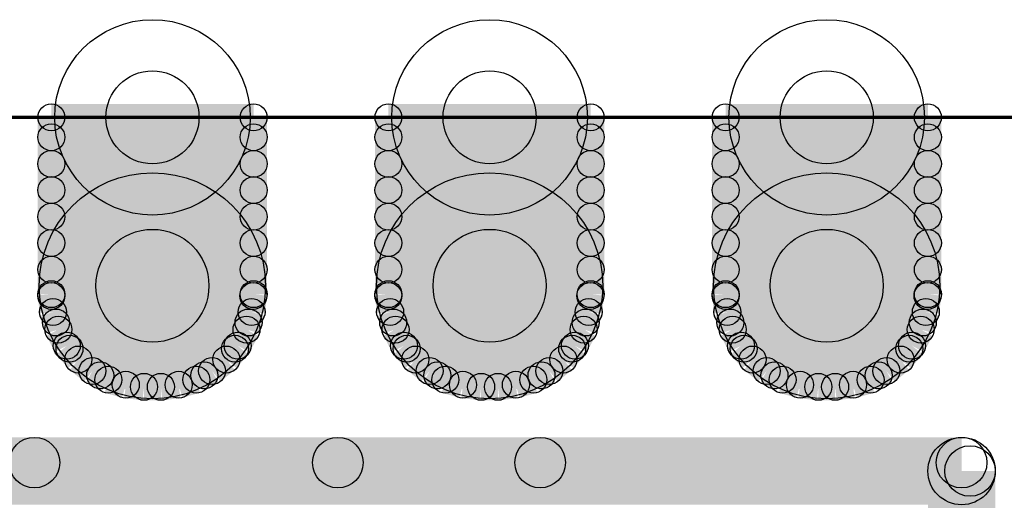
# Model space of a CAD drawing. Extents: x 0 to 123, y 0 to 26.
# Tile 7 of 14: x 9.71 to 17.13, y 19.11 to 22.73. Entities that reach past the tile are written whole.
import ezdxf

# ---------------------------------------------------------------- set-up
doc = ezdxf.new("R2010")
doc.units = 0
doc.layers.get('0').update_dxf_attribs({"linetype": 'CONTINUOUS'})
for name, color, linetype in [('XIAOESP32C3_GTO', 3, 'CONTINUOUS'), ('XIAOESP32C3_GTS', 10, 'CONTINUOUS'), ('XIAOESP32C3_TXT', 14, 'CONTINUOUS')]:
    doc.layers.add(name, color=color, linetype=linetype)

# ---------------------------------------------------------------- blocks, each defined once
blk = doc.blocks.new('ROUND_5')
blk.add_circle((0, 0), 0.254)
blk = doc.blocks.new('ROUND_22')
blk.add_circle((0, 0), 0.8522)
blk = doc.blocks.new('ROUND_23')
blk.add_circle((0, 0), 0.7366)
blk = doc.blocks.new('ROUND_53')
blk.add_circle((0, 0), 0.1905)
blk = doc.blocks.new('ROUND_24')
blk.add_circle((0, 0), 0.1016)
blk = doc.blocks.new('ROUND_69')
blk.add_circle((0, 0), 0.3505)
blk = doc.blocks.new('ROUND_70')
blk.add_circle((0, 0), 0.4254)

msp = doc.modelspace()

# ---------------------------------------------------------------- linework, layer by layer
at = {"layer": 'XIAOESP32C3_GTO'}
for points, const_width in [([(21.88718, 21.99386), (4.74218, 21.99386)], 0.0254), ([(6.52018, 19.32686), (16.80718, 19.32686)], 0.508), ([(16.80718, 19.32686), (16.80718, 6.88086)], 0.508)]:
    msp.add_lwpolyline(points, dxfattribs=dict(at, const_width=const_width))
at = {"layer": 'XIAOESP32C3_GTS'}
for points, const_width in [([(9.94918, 20.66036), (9.94918, 21.99386)], 0.2032), ([(9.94918, 21.99386), (11.47318, 21.99386)], 0.2032), ([(11.47318, 21.99386), (11.47318, 20.66036)], 0.2032), ([(12.48918, 21.99386), (14.01318, 21.99386)], 0.2032), ([(12.48918, 20.66036), (12.48918, 21.99386)], 0.2032), ([(14.01318, 21.99386), (14.01318, 20.66036)], 0.2032), ([(15.02918, 20.66036), (15.02918, 21.99386)], 0.2032), ([(15.02918, 21.99386), (16.55318, 21.99386)], 0.2032), ([(16.55318, 21.99386), (16.55318, 20.66036)], 0.2032), ([(21.88718, 21.99386), (4.74218, 21.99386)], 0.0254), ([(9.94918, 21.844), (11.47318, 21.844)], 0.2032), ([(14.01318, 21.844), (12.48918, 21.844)], 0.2032), ([(15.02918, 21.844), (16.55318, 21.844)], 0.2032), ([(11.47318, 21.64334), (9.94918, 21.64334)], 0.2032), ([(12.48918, 21.64334), (14.01318, 21.64334)], 0.2032), ([(16.55318, 21.64334), (15.02918, 21.64334)], 0.2032), ([(9.94918, 21.44522), (11.47318, 21.44522)], 0.2032), ([(14.01318, 21.44522), (12.48918, 21.44522)], 0.2032), ([(15.02918, 21.44522), (16.55318, 21.44522)], 0.2032), ([(11.47318, 21.24456), (9.94918, 21.24456)], 0.2032), ([(12.48918, 21.24456), (14.01318, 21.24456)], 0.2032), ([(16.55318, 21.24456), (15.02918, 21.24456)], 0.2032), ([(9.94918, 21.04644), (11.47318, 21.04644)], 0.2032), ([(14.01318, 21.04644), (12.48918, 21.04644)], 0.2032), ([(15.02918, 21.04644), (16.55318, 21.04644)], 0.2032), ([(11.47318, 20.84578), (9.94918, 20.84578)], 0.2032), ([(12.48918, 20.84578), (14.01318, 20.84578)], 0.2032), ([(16.55318, 20.84578), (15.02918, 20.84578)], 0.2032), ([(9.96188, 20.52574), (9.94918, 20.66036)], 0.2032), ([(9.94918, 20.64766), (11.47064, 20.64766)], 0.2032), ([(11.47318, 20.66036), (11.45794, 20.52574)], 0.2032), ([(12.50188, 20.52574), (12.48918, 20.66036)], 0.2032), ([(14.01064, 20.64766), (12.48918, 20.64766)], 0.2032), ([(14.01318, 20.66036), (13.99794, 20.52574)], 0.2032), ([(15.04188, 20.52574), (15.02918, 20.66036)], 0.2032), ([(15.02918, 20.64766), (16.55064, 20.64766)], 0.2032), ([(16.55318, 20.66036), (16.53794, 20.52574)], 0.2032), ([(10.00252, 20.39366), (9.96188, 20.52574)], 0.2032), ([(11.45794, 20.52574), (11.41984, 20.39366)], 0.2032), ([(12.54252, 20.39366), (12.50188, 20.52574)], 0.2032), ([(13.99794, 20.52574), (13.95984, 20.39366)], 0.2032), ([(15.08252, 20.39366), (15.04188, 20.52574)], 0.2032), ([(16.53794, 20.52574), (16.49984, 20.39366)], 0.2032), ([(11.43508, 20.447), (9.98474, 20.447)], 0.2032), ([(12.52474, 20.447), (13.97508, 20.447)], 0.2032), ([(16.51508, 20.447), (15.06474, 20.447)], 0.2032), ([(10.06602, 20.27174), (10.00252, 20.39366)], 0.2032), ([(11.41984, 20.39366), (11.3538, 20.27174)], 0.2032), ([(12.60602, 20.27174), (12.54252, 20.39366)], 0.2032), ([(13.95984, 20.39366), (13.8938, 20.27174)], 0.2032), ([(15.14602, 20.27174), (15.08252, 20.39366)], 0.2032), ([(16.49984, 20.39366), (16.4338, 20.27174)], 0.2032), ([(10.15238, 20.1676), (10.06602, 20.27174)], 0.2032), ([(10.08634, 20.24888), (11.33348, 20.24888)], 0.2032), ([(11.3538, 20.27174), (11.26744, 20.1676)], 0.2032), ([(12.69238, 20.1676), (12.60602, 20.27174)], 0.2032), ([(13.87348, 20.24888), (12.62634, 20.24888)], 0.2032), ([(13.8938, 20.27174), (13.80744, 20.1676)], 0.2032), ([(15.23238, 20.1676), (15.14602, 20.27174)], 0.2032), ([(15.16634, 20.24888), (16.41348, 20.24888)], 0.2032), ([(16.4338, 20.27174), (16.34744, 20.1676)], 0.2032), ([(10.25906, 20.08124), (10.15238, 20.1676)], 0.2032), ([(11.26744, 20.1676), (11.16076, 20.08124)], 0.2032), ([(12.79906, 20.08124), (12.69238, 20.1676)], 0.2032), ([(13.80744, 20.1676), (13.70076, 20.08124)], 0.2032), ([(15.33906, 20.08124), (15.23238, 20.1676)], 0.2032), ([(16.34744, 20.1676), (16.24076, 20.08124)], 0.2032), ([(10.37844, 20.0152), (10.25906, 20.08124)], 0.2032), ([(11.16076, 20.08124), (11.04138, 20.0152)], 0.2032), ([(12.91844, 20.0152), (12.79906, 20.08124)], 0.2032), ([(13.70076, 20.08124), (13.58138, 20.0152)], 0.2032), ([(15.45844, 20.0152), (15.33906, 20.08124)], 0.2032), ([(16.24076, 20.08124), (16.12138, 20.0152)], 0.2032), ([(11.10234, 20.04822), (10.31748, 20.04822)], 0.2032), ([(10.51052, 19.9771), (10.37844, 20.0152)], 0.2032), ([(11.04138, 20.0152), (10.9093, 19.9771)], 0.2032), ([(12.85748, 20.04822), (13.64234, 20.04822)], 0.2032), ([(13.05052, 19.9771), (12.91844, 20.0152)], 0.2032), ([(13.58138, 20.0152), (13.4493, 19.9771)], 0.2032), ([(16.18234, 20.04822), (15.39748, 20.04822)], 0.2032), ([(15.59052, 19.9771), (15.45844, 20.0152)], 0.2032), ([(16.12138, 20.0152), (15.9893, 19.9771)], 0.2032), ([(10.64768, 19.96186), (10.51052, 19.9771)], 0.2032), ([(10.77468, 19.96186), (10.64768, 19.96186)], 0.2032), ([(10.9093, 19.9771), (10.77468, 19.96186)], 0.2032), ([(13.18768, 19.96186), (13.05052, 19.9771)], 0.2032), ([(13.31468, 19.96186), (13.18768, 19.96186)], 0.2032), ([(13.4493, 19.9771), (13.31468, 19.96186)], 0.2032), ([(15.72768, 19.96186), (15.59052, 19.9771)], 0.2032), ([(15.85468, 19.96186), (15.72768, 19.96186)], 0.2032), ([(15.9893, 19.9771), (15.85468, 19.96186)], 0.2032), ([(9.82218, 19.39036), (12.10818, 19.39036)], 0.381), ([(13.63218, 19.39036), (16.80718, 19.39036)], 0.381), ([(16.87068, 19.32686), (16.87068, 17.42186)], 0.381)]:
    msp.add_lwpolyline(points, dxfattribs=dict(at, const_width=const_width))

# ---------------------------------------------------------------- block references
at = {"layer": 'XIAOESP32C3_GTO'}
msp.add_blockref('ROUND_5', (16.80718, 19.32686), dxfattribs=at)
at = {"layer": 'XIAOESP32C3_GTS'}
for name, p in [('ROUND_23', (10.71118, 21.99386)), ('ROUND_23', (13.25118, 21.99386)), ('ROUND_23', (15.79118, 21.99386)), ('ROUND_24', (9.94918, 21.99386)), ('ROUND_24', (11.47318, 21.99386)), ('ROUND_24', (12.48918, 21.99386)), ('ROUND_24', (12.48918, 21.99386)), ('ROUND_24', (14.01318, 21.99386)), ('ROUND_24', (15.02918, 21.99386)), ('ROUND_24', (16.55318, 21.99386)), ('ROUND_24', (9.94918, 21.844)), ('ROUND_24', (11.47318, 21.844)), ('ROUND_24', (12.48918, 21.844)), ('ROUND_24', (14.01318, 21.844)), ('ROUND_24', (15.02918, 21.844)), ('ROUND_24', (16.55318, 21.844)), ('ROUND_24', (9.94918, 21.64334)), ('ROUND_24', (11.47318, 21.64334)), ('ROUND_24', (12.48918, 21.64334)), ('ROUND_24', (14.01318, 21.64334)), ('ROUND_24', (15.02918, 21.64334)), ('ROUND_24', (16.55318, 21.64334)), ('ROUND_24', (9.94918, 21.44522)), ('ROUND_22', (10.71118, 20.72386)), ('ROUND_24', (11.47318, 21.44522)), ('ROUND_24', (12.48918, 21.44522)), ('ROUND_22', (13.25118, 20.72386)), ('ROUND_24', (14.01318, 21.44522)), ('ROUND_24', (15.02918, 21.44522)), ('ROUND_22', (15.79118, 20.72386)), ('ROUND_24', (16.55318, 21.44522)), ('ROUND_24', (9.94918, 21.24456)), ('ROUND_24', (11.47318, 21.24456)), ('ROUND_24', (12.48918, 21.24456)), ('ROUND_24', (14.01318, 21.24456)), ('ROUND_24', (15.02918, 21.24456)), ('ROUND_24', (16.55318, 21.24456)), ('ROUND_24', (9.94918, 21.04644)), ('ROUND_24', (11.47318, 21.04644)), ('ROUND_24', (12.48918, 21.04644)), ('ROUND_24', (14.01318, 21.04644)), ('ROUND_24', (15.02918, 21.04644)), ('ROUND_24', (16.55318, 21.04644)), ('ROUND_24', (9.94918, 20.84578)), ('ROUND_24', (11.47318, 20.84578)), ('ROUND_24', (12.48918, 20.84578)), ('ROUND_24', (14.01318, 20.84578)), ('ROUND_24', (15.02918, 20.84578)), ('ROUND_24', (16.55318, 20.84578)), ('ROUND_24', (9.94918, 20.66036)), ('ROUND_24', (9.94918, 20.64766)), ('ROUND_24', (11.47064, 20.64766)), ('ROUND_24', (11.47318, 20.66036)), ('ROUND_24', (12.48918, 20.66036)), ('ROUND_24', (12.48918, 20.64766)), ('ROUND_24', (14.01064, 20.64766)), ('ROUND_24', (14.01318, 20.66036)), ('ROUND_24', (15.02918, 20.66036)), ('ROUND_24', (15.02918, 20.64766)), ('ROUND_24', (16.55064, 20.64766)), ('ROUND_24', (16.55318, 20.66036)), ('ROUND_24', (9.96188, 20.52574)), ('ROUND_24', (11.45794, 20.52574)), ('ROUND_24', (11.45794, 20.52574)), ('ROUND_24', (12.50188, 20.52574)), ('ROUND_24', (13.99794, 20.52574)), ('ROUND_24', (15.04188, 20.52574)), ('ROUND_24', (16.53794, 20.52574)), ('ROUND_24', (16.53794, 20.52574)), ('ROUND_24', (9.98474, 20.447)), ('ROUND_24', (11.43508, 20.447)), ('ROUND_24', (12.52474, 20.447)), ('ROUND_24', (13.97508, 20.447)), ('ROUND_24', (15.06474, 20.447)), ('ROUND_24', (16.51508, 20.447)), ('ROUND_24', (10.00252, 20.39366)), ('ROUND_24', (11.41984, 20.39366)), ('ROUND_24', (12.54252, 20.39366)), ('ROUND_24', (13.95984, 20.39366)), ('ROUND_24', (15.08252, 20.39366)), ('ROUND_24', (16.49984, 20.39366)), ('ROUND_24', (10.06602, 20.27174)), ('ROUND_24', (10.08634, 20.24888)), ('ROUND_24', (11.33348, 20.24888)), ('ROUND_24', (11.3538, 20.27174)), ('ROUND_24', (12.60602, 20.27174)), ('ROUND_24', (12.62634, 20.24888)), ('ROUND_24', (13.87348, 20.24888)), ('ROUND_24', (13.8938, 20.27174)), ('ROUND_24', (15.14602, 20.27174)), ('ROUND_24', (15.16634, 20.24888)), ('ROUND_24', (16.41348, 20.24888)), ('ROUND_24', (16.4338, 20.27174)), ('ROUND_24', (10.15238, 20.1676)), ('ROUND_24', (11.26744, 20.1676)), ('ROUND_24', (12.69238, 20.1676)), ('ROUND_24', (13.80744, 20.1676)), ('ROUND_24', (15.23238, 20.1676)), ('ROUND_24', (16.34744, 20.1676)), ('ROUND_24', (10.25906, 20.08124)), ('ROUND_24', (11.16076, 20.08124)), ('ROUND_24', (12.79906, 20.08124)), ('ROUND_24', (13.70076, 20.08124)), ('ROUND_24', (15.33906, 20.08124)), ('ROUND_24', (16.24076, 20.08124)), ('ROUND_24', (10.31748, 20.04822)), ('ROUND_24', (10.37844, 20.0152)), ('ROUND_24', (11.04138, 20.0152)), ('ROUND_24', (11.10234, 20.04822)), ('ROUND_24', (12.85748, 20.04822)), ('ROUND_24', (12.91844, 20.0152)), ('ROUND_24', (13.58138, 20.0152)), ('ROUND_24', (13.64234, 20.04822)), ('ROUND_24', (15.39748, 20.04822)), ('ROUND_24', (15.45844, 20.0152)), ('ROUND_24', (16.12138, 20.0152)), ('ROUND_24', (16.18234, 20.04822)), ('ROUND_24', (10.51052, 19.9771)), ('ROUND_24', (10.64768, 19.96186)), ('ROUND_24', (10.77468, 19.96186)), ('ROUND_24', (10.9093, 19.9771)), ('ROUND_24', (13.05052, 19.9771)), ('ROUND_24', (13.18768, 19.96186)), ('ROUND_24', (13.31468, 19.96186)), ('ROUND_24', (13.4493, 19.9771)), ('ROUND_24', (15.59052, 19.9771)), ('ROUND_24', (15.72768, 19.96186)), ('ROUND_24', (15.85468, 19.96186)), ('ROUND_24', (15.9893, 19.9771)), ('ROUND_53', (9.82218, 19.39036)), ('ROUND_53', (12.10818, 19.39036)), ('ROUND_53', (13.63218, 19.39036)), ('ROUND_53', (16.80718, 19.39036)), ('ROUND_53', (16.87068, 19.32686))]:
    msp.add_blockref(name, p, dxfattribs=at)
at = {"layer": 'XIAOESP32C3_TXT'}
for name, p in [('ROUND_69', (10.71118, 21.99386)), ('ROUND_69', (13.25118, 21.99386)), ('ROUND_69', (15.79118, 21.99386)), ('ROUND_70', (10.71118, 20.72386)), ('ROUND_70', (13.25118, 20.72386)), ('ROUND_70', (15.79118, 20.72386))]:
    msp.add_blockref(name, p, dxfattribs=at)

doc.saveas('drawing.dxf')
